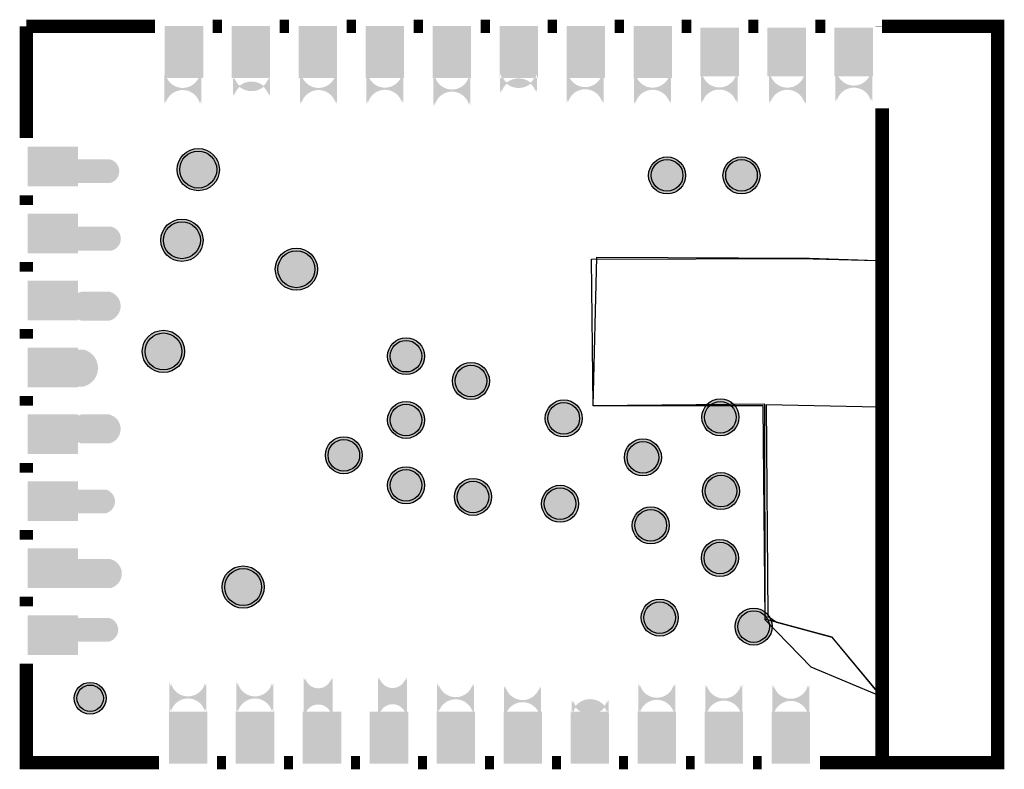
# Model space of a CAD drawing. Header units: millimetres. Extents: x -0.1 to 18.5, y -0.3 to 14.
import ezdxf

# ---------------------------------------------------------------- set-up
doc = ezdxf.new("R2010")
doc.units = ezdxf.units.MM
for name, color, linetype, true_color in [('Inner1', 7, 'Continuous', 0x999966), ('Inner2', 7, 'Continuous', 0x008000), ('TopLayer', 7, 'Continuous', 0xff0000), ('TopPasteMaskLayer', 7, 'Continuous', 0x808080), ('TopSilkLayer', 7, 'Continuous', 0xffcc00), ('TopSolderMaskLayer', 7, 'Continuous', 0x800080)]:
    doc.layers.add(name, color=color, linetype=linetype, true_color=true_color)

msp = doc.modelspace()

# ---------------------------------------------------------------- hatches: boundary and pattern name
at = {"layer": 'TopLayer'}
for points in [[(2.663, 12.93), (2.663, 13.78), (3.313, 13.78), (3.313, 12.93)], [(3.933, 12.93), (3.933, 13.78), (4.583, 13.78), (4.583, 12.93)], [(5.203, 12.93), (5.203, 13.78), (5.853, 13.78), (5.853, 12.93)], [(6.473, 12.93), (6.473, 13.78), (7.123, 13.78), (7.123, 12.93)], [(7.743, 12.93), (7.743, 13.78), (8.393, 13.78), (8.393, 12.93)], [(9.013, 12.93), (9.013, 13.78), (9.663, 13.78), (9.663, 12.93)], [(10.283, 12.93), (10.283, 13.78), (10.933, 13.78), (10.933, 12.93)], [(11.553, 12.93), (11.553, 13.78), (12.203, 13.78), (12.203, 12.93)], [(12.823, 12.955), (12.823, 13.755), (13.473, 13.755), (13.473, 12.955)], [(14.093, 12.955), (14.093, 13.755), (14.743, 13.755), (14.743, 12.955)], [(15.363, 12.955), (15.363, 13.755), (16.013, 13.755), (16.013, 12.955)], [(3.289, 12.93, -0.785398), (2.639, 12.93), (2.639, 12.38, -0.785398), (3.289, 12.38)], [(5.864, 12.93, -0.785398), (5.214, 12.93), (5.214, 12.38, -0.785398), (5.864, 12.38)], [(7.124, 12.935, -0.785398), (6.474, 12.935), (6.474, 12.385, -0.785398), (7.124, 12.385)], [(8.394, 12.9, -0.785398), (7.744, 12.9), (7.744, 12.35, -0.785398), (8.394, 12.35)], [(9.659, 12.94, -0.785398), (9.009, 12.94), (9.009, 12.59, -0.785398), (9.659, 12.59)], [(10.919, 12.945, -0.785398), (10.269, 12.945), (10.269, 12.395, -0.785398), (10.919, 12.395)], [(12.199, 12.935, -0.785398), (11.549, 12.935), (11.549, 12.385, -0.785398), (12.199, 12.385)], [(13.464, 12.94, -0.785398), (12.814, 12.94), (12.814, 12.39, -0.785398), (13.464, 12.39)], [(14.754, 12.935, -0.785398), (14.104, 12.935), (14.104, 12.385, -0.785398), (14.754, 12.385)], [(16.014, 12.975, -0.785398), (15.364, 12.975), (15.364, 12.425, -0.785398), (16.014, 12.425)], [(4.594, 12.88, -0.785398), (3.944, 12.88), (3.944, 12.53, -0.785398), (4.594, 12.53)], [(0.076, 11.508), (0.926, 11.508), (0.926, 10.858), (0.076, 10.858)], [(2.909, 11.125, 1), (3.609, 11.125, 1)], [(0.969, 10.895, -0.785398), (0.969, 11.295), (1.569, 11.295, -0.785398), (1.569, 10.895)], [(11.849, 11.015, 1), (12.449, 11.015, 1)], [(13.259, 11.015, 1), (13.859, 11.015, 1)], [(0.076, 10.238), (0.926, 10.238), (0.926, 9.588), (0.076, 9.588)], [(2.599, 9.785, 1), (3.299, 9.785, 1)], [(0.999, 9.615, -0.785398), (0.999, 10.015), (1.599, 10.015, -0.785398), (1.599, 9.615)], [(4.769, 9.235, 1), (5.469, 9.235, 1)], [(0.076, 8.968), (0.926, 8.968), (0.926, 8.318), (0.076, 8.318)], [(1.059, 8.285, -0.785398), (1.059, 8.785), (1.559, 8.785, -0.785398), (1.559, 8.285)], [(2.249, 7.675, 1), (2.949, 7.675, 1)], [(6.899, 7.585, 1), (7.499, 7.585, 1)], [(0.076, 7.698), (0.926, 7.698), (0.926, 7.048), (0.076, 7.048)], [(0.929, 7.035, -0.785398), (0.929, 7.685), (1.079, 7.685, -0.785398), (1.079, 7.035)], [(8.129, 7.115, 1), (8.729, 7.115, 1)], [(12.859, 6.425, 1), (13.459, 6.425, 1)], [(6.899, 6.375, 1), (7.499, 6.375, 1)], [(9.889, 6.405, 1), (10.489, 6.405, 1)], [(0.076, 6.428), (0.926, 6.428), (0.926, 5.778), (0.076, 5.778)], [(1.059, 5.955, -0.785398), (1.059, 6.455), (1.559, 6.455, -0.785398), (1.559, 5.955)], [(5.719, 5.705, 1), (6.319, 5.705, 1)], [(11.389, 5.665, 1), (11.989, 5.665, 1)], [(6.899, 5.135, 1), (7.499, 5.135, 1)], [(12.869, 5.025, 1), (13.469, 5.025, 1)], [(0.076, 5.158), (0.926, 5.158), (0.926, 4.508), (0.076, 4.508)], [(8.169, 4.915, 1), (8.769, 4.915, 1)], [(9.819, 4.785, 1), (10.419, 4.785, 1)], [(0.989, 4.63, -0.785398), (0.989, 5.03), (1.489, 5.03, -0.785398), (1.489, 4.63)], [(11.539, 4.375, 1), (12.139, 4.375, 1)], [(12.849, 3.755, 1), (13.449, 3.755, 1)], [(0.076, 3.888), (0.926, 3.888), (0.926, 3.238), (0.076, 3.238)], [(0.879, 3.21, -0.785398), (0.879, 3.71), (1.579, 3.71, -0.785398), (1.579, 3.21)], [(3.76, 3.205, 1), (4.46, 3.205, 1)], [(11.709, 2.625, 1), (12.309, 2.625, 1)], [(0.076, 2.618), (0.926, 2.618), (0.926, 1.968), (0.076, 1.968)], [(13.489, 2.455, 1), (14.089, 2.455, 1)], [(0.949, 2.195, -0.785398), (0.949, 2.595), (1.549, 2.595, -0.785398), (1.549, 2.195)], [(0.959, 1.095, 1), (1.459, 1.095, 1)], [(3.389, 1.385, -0.785398), (2.739, 1.385), (2.739, 0.835, -0.785398), (3.389, 0.835)], [(4.659, 1.385, -0.785398), (4.009, 1.385), (4.009, 0.835, -0.785398), (4.659, 0.835)], [(5.784, 1.48, -0.785398), (5.284, 1.48), (5.284, 0.78, -0.785398), (5.784, 0.78)], [(7.194, 1.485, -0.785398), (6.694, 1.485), (6.694, 0.785, -0.785398), (7.194, 0.785)], [(8.464, 1.37, -0.785398), (7.814, 1.37), (7.814, 0.82, -0.785398), (8.464, 0.82)], [(9.734, 1.315, -0.785398), (9.084, 1.315), (9.084, 0.765, -0.785398), (9.734, 0.765)], [(12.279, 1.36, -0.785398), (11.629, 1.36), (11.629, 0.81, -0.785398), (12.279, 0.81)], [(13.549, 1.345, -0.785398), (12.899, 1.345), (12.899, 0.795, -0.785398), (13.549, 0.795)], [(14.819, 1.34, -0.785398), (14.169, 1.34), (14.169, 0.79, -0.785398), (14.819, 0.79)], [(11.014, 1.06, -0.785398), (10.364, 1.06), (10.364, 0.81, -0.785398), (11.014, 0.81)], [(2.74, -0.079), (2.74, 0.771), (3.39, 0.771), (3.39, -0.079)], [(4.01, -0.079), (4.01, 0.771), (4.66, 0.771), (4.66, -0.079)], [(5.28, -0.079), (5.28, 0.771), (5.93, 0.771), (5.93, -0.079)], [(6.55, -0.079), (6.55, 0.771), (7.2, 0.771), (7.2, -0.079)], [(7.82, -0.079), (7.82, 0.771), (8.47, 0.771), (8.47, -0.079)], [(9.09, -0.079), (9.09, 0.771), (9.74, 0.771), (9.74, -0.079)], [(10.36, -0.079), (10.36, 0.771), (11.01, 0.771), (11.01, -0.079)], [(11.63, -0.079), (11.63, 0.771), (12.28, 0.771), (12.28, -0.079)], [(12.9, -0.079), (12.9, 0.771), (13.55, 0.771), (13.55, -0.079)], [(14.17, -0.079), (14.17, 0.771), (14.82, 0.771), (14.82, -0.079)]]:
    msp.add_hatch(color=256, dxfattribs=at).paths.add_polyline_path(points)
at = {"layer": 'TopPasteMaskLayer'}
for points in [[(2.663, 12.93), (2.663, 13.78), (3.313, 13.78), (3.313, 12.93)], [(3.933, 12.93), (3.933, 13.78), (4.583, 13.78), (4.583, 12.93)], [(5.203, 12.93), (5.203, 13.78), (5.853, 13.78), (5.853, 12.93)], [(6.473, 12.93), (6.473, 13.78), (7.123, 13.78), (7.123, 12.93)], [(7.743, 12.93), (7.743, 13.78), (8.393, 13.78), (8.393, 12.93)], [(9.013, 12.93), (9.013, 13.78), (9.663, 13.78), (9.663, 12.93)], [(10.283, 12.93), (10.283, 13.78), (10.933, 13.78), (10.933, 12.93)], [(11.553, 12.93), (11.553, 13.78), (12.203, 13.78), (12.203, 12.93)], [(12.823, 12.955), (12.823, 13.755), (13.473, 13.755), (13.473, 12.955)], [(14.093, 12.955), (14.093, 13.755), (14.743, 13.755), (14.743, 12.955)], [(15.363, 12.955), (15.363, 13.755), (16.013, 13.755), (16.013, 12.955)], [(3.289, 12.93, -0.785398), (2.639, 12.93), (2.639, 12.38, -0.785398), (3.289, 12.38)], [(5.864, 12.93, -0.785398), (5.214, 12.93), (5.214, 12.38, -0.785398), (5.864, 12.38)], [(7.124, 12.935, -0.785398), (6.474, 12.935), (6.474, 12.385, -0.785398), (7.124, 12.385)], [(8.394, 12.9, -0.785398), (7.744, 12.9), (7.744, 12.35, -0.785398), (8.394, 12.35)], [(9.659, 12.94, -0.785398), (9.009, 12.94), (9.009, 12.59, -0.785398), (9.659, 12.59)], [(10.919, 12.945, -0.785398), (10.269, 12.945), (10.269, 12.395, -0.785398), (10.919, 12.395)], [(12.199, 12.935, -0.785398), (11.549, 12.935), (11.549, 12.385, -0.785398), (12.199, 12.385)], [(13.464, 12.94, -0.785398), (12.814, 12.94), (12.814, 12.39, -0.785398), (13.464, 12.39)], [(14.754, 12.935, -0.785398), (14.104, 12.935), (14.104, 12.385, -0.785398), (14.754, 12.385)], [(16.014, 12.975, -0.785398), (15.364, 12.975), (15.364, 12.425, -0.785398), (16.014, 12.425)], [(4.594, 12.88, -0.785398), (3.944, 12.88), (3.944, 12.53, -0.785398), (4.594, 12.53)], [(0.076, 11.508), (0.926, 11.508), (0.926, 10.858), (0.076, 10.858)], [(2.909, 11.125, 1), (3.609, 11.125, 1)], [(0.969, 10.895, -0.785398), (0.969, 11.295), (1.569, 11.295, -0.785398), (1.569, 10.895)], [(11.849, 11.015, 1), (12.449, 11.015, 1)], [(13.259, 11.015, 1), (13.859, 11.015, 1)], [(0.076, 10.238), (0.926, 10.238), (0.926, 9.588), (0.076, 9.588)], [(2.599, 9.785, 1), (3.299, 9.785, 1)], [(0.999, 9.615, -0.785398), (0.999, 10.015), (1.599, 10.015, -0.785398), (1.599, 9.615)], [(4.769, 9.235, 1), (5.469, 9.235, 1)], [(0.076, 8.968), (0.926, 8.968), (0.926, 8.318), (0.076, 8.318)], [(1.059, 8.285, -0.785398), (1.059, 8.785), (1.559, 8.785, -0.785398), (1.559, 8.285)], [(2.249, 7.675, 1), (2.949, 7.675, 1)], [(6.899, 7.585, 1), (7.499, 7.585, 1)], [(0.076, 7.698), (0.926, 7.698), (0.926, 7.048), (0.076, 7.048)], [(0.929, 7.035, -0.785398), (0.929, 7.685), (1.079, 7.685, -0.785398), (1.079, 7.035)], [(8.129, 7.115, 1), (8.729, 7.115, 1)], [(12.859, 6.425, 1), (13.459, 6.425, 1)], [(6.899, 6.375, 1), (7.499, 6.375, 1)], [(9.889, 6.405, 1), (10.489, 6.405, 1)], [(0.076, 6.428), (0.926, 6.428), (0.926, 5.778), (0.076, 5.778)], [(1.059, 5.955, -0.785398), (1.059, 6.455), (1.559, 6.455, -0.785398), (1.559, 5.955)], [(5.719, 5.705, 1), (6.319, 5.705, 1)], [(11.389, 5.665, 1), (11.989, 5.665, 1)], [(6.899, 5.135, 1), (7.499, 5.135, 1)], [(12.869, 5.025, 1), (13.469, 5.025, 1)], [(0.076, 5.158), (0.926, 5.158), (0.926, 4.508), (0.076, 4.508)], [(8.169, 4.915, 1), (8.769, 4.915, 1)], [(9.819, 4.785, 1), (10.419, 4.785, 1)], [(0.989, 4.63, -0.785398), (0.989, 5.03), (1.489, 5.03, -0.785398), (1.489, 4.63)], [(11.539, 4.375, 1), (12.139, 4.375, 1)], [(12.849, 3.755, 1), (13.449, 3.755, 1)], [(0.076, 3.888), (0.926, 3.888), (0.926, 3.238), (0.076, 3.238)], [(0.879, 3.21, -0.785398), (0.879, 3.71), (1.579, 3.71, -0.785398), (1.579, 3.21)], [(3.76, 3.205, 1), (4.46, 3.205, 1)], [(11.709, 2.625, 1), (12.309, 2.625, 1)], [(0.076, 2.618), (0.926, 2.618), (0.926, 1.968), (0.076, 1.968)], [(13.489, 2.455, 1), (14.089, 2.455, 1)], [(0.949, 2.195, -0.785398), (0.949, 2.595), (1.549, 2.595, -0.785398), (1.549, 2.195)], [(0.959, 1.095, 1), (1.459, 1.095, 1)], [(3.389, 1.385, -0.785398), (2.739, 1.385), (2.739, 0.835, -0.785398), (3.389, 0.835)], [(4.659, 1.385, -0.785398), (4.009, 1.385), (4.009, 0.835, -0.785398), (4.659, 0.835)], [(5.784, 1.48, -0.785398), (5.284, 1.48), (5.284, 0.78, -0.785398), (5.784, 0.78)], [(7.194, 1.485, -0.785398), (6.694, 1.485), (6.694, 0.785, -0.785398), (7.194, 0.785)], [(8.464, 1.37, -0.785398), (7.814, 1.37), (7.814, 0.82, -0.785398), (8.464, 0.82)], [(9.734, 1.315, -0.785398), (9.084, 1.315), (9.084, 0.765, -0.785398), (9.734, 0.765)], [(12.279, 1.36, -0.785398), (11.629, 1.36), (11.629, 0.81, -0.785398), (12.279, 0.81)], [(13.549, 1.345, -0.785398), (12.899, 1.345), (12.899, 0.795, -0.785398), (13.549, 0.795)], [(14.819, 1.34, -0.785398), (14.169, 1.34), (14.169, 0.79, -0.785398), (14.819, 0.79)], [(11.014, 1.06, -0.785398), (10.364, 1.06), (10.364, 0.81, -0.785398), (11.014, 0.81)], [(2.74, -0.079), (2.74, 0.771), (3.39, 0.771), (3.39, -0.079)], [(4.01, -0.079), (4.01, 0.771), (4.66, 0.771), (4.66, -0.079)], [(5.28, -0.079), (5.28, 0.771), (5.93, 0.771), (5.93, -0.079)], [(6.55, -0.079), (6.55, 0.771), (7.2, 0.771), (7.2, -0.079)], [(7.82, -0.079), (7.82, 0.771), (8.47, 0.771), (8.47, -0.079)], [(9.09, -0.079), (9.09, 0.771), (9.74, 0.771), (9.74, -0.079)], [(10.36, -0.079), (10.36, 0.771), (11.01, 0.771), (11.01, -0.079)], [(11.63, -0.079), (11.63, 0.771), (12.28, 0.771), (12.28, -0.079)], [(12.9, -0.079), (12.9, 0.771), (13.55, 0.771), (13.55, -0.079)], [(14.17, -0.079), (14.17, 0.771), (14.82, 0.771), (14.82, -0.079)]]:
    msp.add_hatch(color=256, dxfattribs=at).paths.add_polyline_path(points)
at = {"layer": 'TopSolderMaskLayer'}
for points in [[(2.624, 12.863), (2.624, 13.847), (3.352, 13.847), (3.352, 12.863)], [(3.894, 12.863), (3.894, 13.847), (4.622, 13.847), (4.622, 12.863)], [(5.164, 12.863), (5.164, 13.847), (5.892, 13.847), (5.892, 12.863)], [(6.434, 12.863), (6.434, 13.847), (7.162, 13.847), (7.162, 12.863)], [(7.704, 12.863), (7.704, 13.847), (8.432, 13.847), (8.432, 12.863)], [(8.974, 12.863), (8.974, 13.847), (9.702, 13.847), (9.702, 12.863)], [(10.244, 12.863), (10.244, 13.847), (10.972, 13.847), (10.972, 12.863)], [(11.514, 12.863), (11.514, 13.847), (12.242, 13.847), (12.242, 12.863)], [(12.781, 12.892), (12.781, 13.818), (13.514, 13.818), (13.514, 12.892)], [(14.051, 12.892), (14.051, 13.818), (14.784, 13.818), (14.784, 12.892)], [(15.321, 12.892), (15.321, 13.818), (16.054, 13.818), (16.054, 12.892)], [(3.314, 12.941, -0.785398), (2.613, 12.941), (2.613, 12.368, -0.785398), (3.314, 12.368)], [(4.619, 12.889, -0.785398), (3.918, 12.889), (3.918, 12.521, -0.785398), (4.619, 12.521)], [(5.889, 12.941, -0.785398), (5.188, 12.941), (5.188, 12.368, -0.785398), (5.889, 12.368)], [(7.149, 12.947, -0.785398), (6.448, 12.947), (6.448, 12.373, -0.785398), (7.149, 12.373)], [(8.419, 12.912, -0.785398), (7.718, 12.912), (7.718, 12.338, -0.785398), (8.419, 12.338)], [(9.684, 12.949, -0.785398), (8.983, 12.949), (8.983, 12.581, -0.785398), (9.684, 12.581)], [(10.944, 12.956, -0.785398), (10.243, 12.956), (10.243, 12.383, -0.785398), (10.944, 12.383)], [(12.224, 12.947, -0.785398), (11.523, 12.947), (11.523, 12.373, -0.785398), (12.224, 12.373)], [(13.489, 12.951, -0.785398), (12.788, 12.951), (12.788, 12.378, -0.785398), (13.489, 12.378)], [(14.779, 12.947, -0.785398), (14.078, 12.947), (14.078, 12.373, -0.785398), (14.779, 12.373)], [(16.039, 12.986, -0.785398), (15.338, 12.986), (15.338, 12.413, -0.785398), (16.039, 12.413)], [(0.025, 11.559), (0.977, 11.559), (0.977, 10.807), (0.025, 10.807)], [(2.858, 11.125, 1), (3.66, 11.125, 1)], [(0.953, 10.869, -0.785398), (0.953, 11.32), (1.584, 11.32, -0.785398), (1.584, 10.869)], [(11.798, 11.015, 1), (12.5, 11.015, 1)], [(13.208, 11.015, 1), (13.91, 11.015, 1)], [(0.025, 10.289), (0.977, 10.289), (0.977, 9.537), (0.025, 9.537)], [(2.548, 9.785, 1), (3.35, 9.785, 1)], [(0.983, 9.589, -0.785398), (0.983, 10.04), (1.614, 10.04, -0.785398), (1.614, 9.589)], [(4.719, 9.235, 1), (5.519, 9.235, 1)], [(0.025, 9.019), (0.977, 9.019), (0.977, 8.267), (0.025, 8.267)], [(1.046, 8.259, -0.785398), (1.046, 8.81), (1.571, 8.81, -0.785398), (1.571, 8.259)], [(2.198, 7.675, 1), (3, 7.675, 1)], [(6.849, 7.585, 1), (7.549, 7.585, 1)], [(0.025, 7.749), (0.977, 7.749), (0.977, 6.997), (0.025, 6.997)], [(0.924, 7.009, -0.785398), (0.924, 7.71), (1.083, 7.71, -0.785398), (1.083, 7.009)], [(8.078, 7.115, 1), (8.78, 7.115, 1)], [(6.849, 6.375, 1), (7.549, 6.375, 1)], [(9.838, 6.405, 1), (10.54, 6.405, 1)], [(12.808, 6.425, 1), (13.51, 6.425, 1)], [(0.025, 6.479), (0.977, 6.479), (0.977, 5.727), (0.025, 5.727)], [(1.046, 5.929, -0.785398), (1.046, 6.48), (1.571, 6.48, -0.785398), (1.571, 5.929)], [(5.669, 5.705, 1), (6.369, 5.705, 1)], [(11.338, 5.665, 1), (12.04, 5.665, 1)], [(6.848, 5.135, 1), (7.55, 5.135, 1)], [(8.118, 4.915, 1), (8.82, 4.915, 1)], [(12.818, 5.025, 1), (13.52, 5.025, 1)], [(0.025, 5.209), (0.977, 5.209), (0.977, 4.457), (0.025, 4.457)], [(0.975, 4.604, -0.785398), (0.975, 5.055), (1.503, 5.055, -0.785398), (1.503, 4.604)], [(9.768, 4.785, 1), (10.47, 4.785, 1)], [(11.488, 4.375, 1), (12.19, 4.375, 1)], [(0.025, 3.939), (0.977, 3.939), (0.977, 3.187), (0.025, 3.187)], [(12.798, 3.755, 1), (13.5, 3.755, 1)], [(0.864, 3.184, -0.785398), (0.864, 3.735), (1.593, 3.735, -0.785398), (1.593, 3.184)], [(3.71, 3.205, 1), (4.51, 3.205, 1)], [(11.658, 2.625, 1), (12.36, 2.625, 1)], [(13.438, 2.455, 1), (14.14, 2.455, 1)], [(0.025, 2.669), (0.977, 2.669), (0.977, 1.917), (0.025, 1.917)], [(0.933, 2.169, -0.785398), (0.933, 2.62), (1.564, 2.62, -0.785398), (1.564, 2.169)], [(5.809, 1.495, -0.785398), (5.258, 1.495), (5.258, 0.765, -0.785398), (5.809, 0.765)], [(7.219, 1.5, -0.785398), (6.668, 1.5), (6.668, 0.77, -0.785398), (7.219, 0.77)], [(0.908, 1.095, 1), (1.51, 1.095, 1)], [(3.414, 1.396, -0.785398), (2.713, 1.396), (2.713, 0.823, -0.785398), (3.414, 0.823)], [(4.684, 1.396, -0.785398), (3.983, 1.396), (3.983, 0.823, -0.785398), (4.684, 0.823)], [(8.489, 1.381, -0.785398), (7.788, 1.381), (7.788, 0.808, -0.785398), (8.489, 0.808)], [(9.759, 1.327, -0.785398), (9.058, 1.327), (9.058, 0.753, -0.785398), (9.759, 0.753)], [(12.304, 1.372, -0.785398), (11.603, 1.372), (11.603, 0.798, -0.785398), (12.304, 0.798)], [(13.574, 1.357, -0.785398), (12.873, 1.357), (12.873, 0.783, -0.785398), (13.574, 0.783)], [(14.844, 1.351, -0.785398), (14.143, 1.351), (14.143, 0.778, -0.785398), (14.844, 0.778)], [(11.039, 1.067, -0.785398), (10.338, 1.067), (10.338, 0.803, -0.785398), (11.039, 0.803)], [(2.701, -0.146), (2.701, 0.838), (3.429, 0.838), (3.429, -0.146)], [(3.971, -0.146), (3.971, 0.838), (4.699, 0.838), (4.699, -0.146)], [(5.241, -0.146), (5.241, 0.838), (5.969, 0.838), (5.969, -0.146)], [(6.511, -0.146), (6.511, 0.838), (7.239, 0.838), (7.239, -0.146)], [(7.781, -0.146), (7.781, 0.838), (8.509, 0.838), (8.509, -0.146)], [(9.051, -0.146), (9.051, 0.838), (9.779, 0.838), (9.779, -0.146)], [(10.321, -0.146), (10.321, 0.838), (11.049, 0.838), (11.049, -0.146)], [(11.591, -0.146), (11.591, 0.838), (12.319, 0.838), (12.319, -0.146)], [(12.861, -0.146), (12.861, 0.838), (13.589, 0.838), (13.589, -0.146)], [(14.131, -0.146), (14.131, 0.838), (14.859, 0.838), (14.859, -0.146)]]:
    msp.add_hatch(color=256, dxfattribs=at).paths.add_polyline_path(points)

# ---------------------------------------------------------------- linework, layer by layer
at = {"layer": 'Inner1'}
msp.add_lwpolyline([(10.747, 6.642), (10.715, 9.425), (14.68, 9.436), (16.129, 9.398), (16.179, 6.365), (16.199, 4.245), (16.229, 3.355), (16.209, 1.125), (14.879, 1.685), (14.009, 2.585), (13.969, 6.645)], close=True, dxfattribs=at)
at = {"layer": 'Inner2'}
for points in [[(14.224, 2.537), (14.009, 2.595), (13.999, 6.675), (10.747, 6.642), (10.813, 9.463), (14.848, 9.447), (16.129, 9.398), (16.149, 6.615), (14.029, 6.665), (14.059, 2.655), (14.224, 2.537)], [(16.219, 1.115), (15.279, 2.255), (14.224, 2.537), (15.269, 2.255), (16.219, 1.115)]]:
    msp.add_lwpolyline(points, close=True, dxfattribs=at)
at = {"layer": 'TopLayer'}
for centre, radius in [((3.259, 11.125), 0.35), ((12.149, 11.015), 0.3), ((13.559, 11.015), 0.3), ((2.949, 9.785), 0.35), ((5.119, 9.235), 0.35), ((2.599, 7.675), 0.35), ((7.199, 7.585), 0.3), ((8.429, 7.115), 0.3), ((13.159, 6.425), 0.3), ((7.199, 6.375), 0.3), ((10.189, 6.405), 0.3), ((6.019, 5.705), 0.3), ((11.689, 5.665), 0.3), ((7.199, 5.135), 0.3), ((13.169, 5.025), 0.3), ((8.469, 4.915), 0.3), ((10.119, 4.785), 0.3), ((11.839, 4.375), 0.3), ((13.149, 3.755), 0.3), ((4.11, 3.205), 0.35), ((12.009, 2.625), 0.3), ((13.789, 2.455), 0.3), ((1.209, 1.095), 0.25)]:
    msp.add_circle(centre, radius, dxfattribs=at)
at = {"layer": 'TopPasteMaskLayer'}
for centre, radius in [((3.259, 11.125), 0.35), ((12.149, 11.015), 0.3), ((13.559, 11.015), 0.3), ((2.949, 9.785), 0.35), ((5.119, 9.235), 0.35), ((2.599, 7.675), 0.35), ((7.199, 7.585), 0.3), ((8.429, 7.115), 0.3), ((13.159, 6.425), 0.3), ((7.199, 6.375), 0.3), ((10.189, 6.405), 0.3), ((6.019, 5.705), 0.3), ((11.689, 5.665), 0.3), ((7.199, 5.135), 0.3), ((13.169, 5.025), 0.3), ((8.469, 4.915), 0.3), ((10.119, 4.785), 0.3), ((11.839, 4.375), 0.3), ((13.149, 3.755), 0.3), ((4.11, 3.205), 0.35), ((12.009, 2.625), 0.3), ((13.789, 2.455), 0.3), ((1.209, 1.095), 0.25)]:
    msp.add_circle(centre, radius, dxfattribs=at)
at = {"layer": 'TopSilkLayer', "const_width": 0.254}
for points in [[(0, 11.726), (0, 13.843)], [(0, 13.843), (2.441, 13.843)], [(3.535, 13.843), (3.711, 13.843)], [(4.805, 13.843), (4.981, 13.843)], [(6.075, 13.843), (6.251, 13.843)], [(7.345, 13.843), (7.521, 13.843)], [(8.615, 13.843), (8.791, 13.843)], [(9.885, 13.843), (10.061, 13.843)], [(11.155, 13.843), (11.331, 13.843)], [(12.425, 13.843), (12.609, 13.843)], [(13.686, 13.843), (13.879, 13.843)], [(14.956, 13.843), (15.149, 13.843)], [(16.226, 13.843), (18.415, 13.843), (18.415, 0), (18.415, -0.127), (15.046, -0.127)], [(16.226, 13.843), (16.226, 13.839)], [(16.226, 12.29), (16.226, -0.127)], [(0, 10.456), (0, 10.64)], [(0, 9.186), (0, 9.37)], [(0, 7.916), (0, 8.1)], [(0, 6.646), (0, 6.83)], [(0, 5.376), (0, 5.56)], [(0, 4.106), (0, 4.29)], [(0, 2.836), (0, 3.02)], [(2.514, -0.127), (0, -0.127), (0, 1.75)], [(3.784, -0.127), (3.616, -0.127)], [(5.054, -0.127), (4.886, -0.127)], [(6.324, -0.127), (6.156, -0.127)], [(7.594, -0.127), (7.426, -0.127)], [(8.864, -0.127), (8.696, -0.127)], [(10.134, -0.127), (9.966, -0.127)], [(11.404, -0.127), (11.236, -0.127)], [(12.674, -0.127), (12.506, -0.127)], [(13.944, -0.127), (13.776, -0.127)]]:
    msp.add_lwpolyline(points, dxfattribs=at)
at = {"layer": 'TopSolderMaskLayer'}
for centre, radius in [((3.259, 11.125), 0.401), ((12.149, 11.015), 0.351), ((13.559, 11.015), 0.351), ((2.949, 9.785), 0.401), ((5.119, 9.235), 0.4), ((2.599, 7.675), 0.401), ((7.199, 7.585), 0.35), ((8.429, 7.115), 0.351), ((7.199, 6.375), 0.35), ((10.189, 6.405), 0.351), ((13.159, 6.425), 0.351), ((6.019, 5.705), 0.35), ((11.689, 5.665), 0.351), ((7.199, 5.135), 0.351), ((8.469, 4.915), 0.351), ((13.169, 5.025), 0.351), ((10.119, 4.785), 0.351), ((11.839, 4.375), 0.351), ((13.149, 3.755), 0.351), ((4.11, 3.205), 0.4), ((12.009, 2.625), 0.351), ((13.789, 2.455), 0.351), ((1.209, 1.095), 0.301)]:
    msp.add_circle(centre, radius, dxfattribs=at)

doc.saveas('drawing.dxf')
